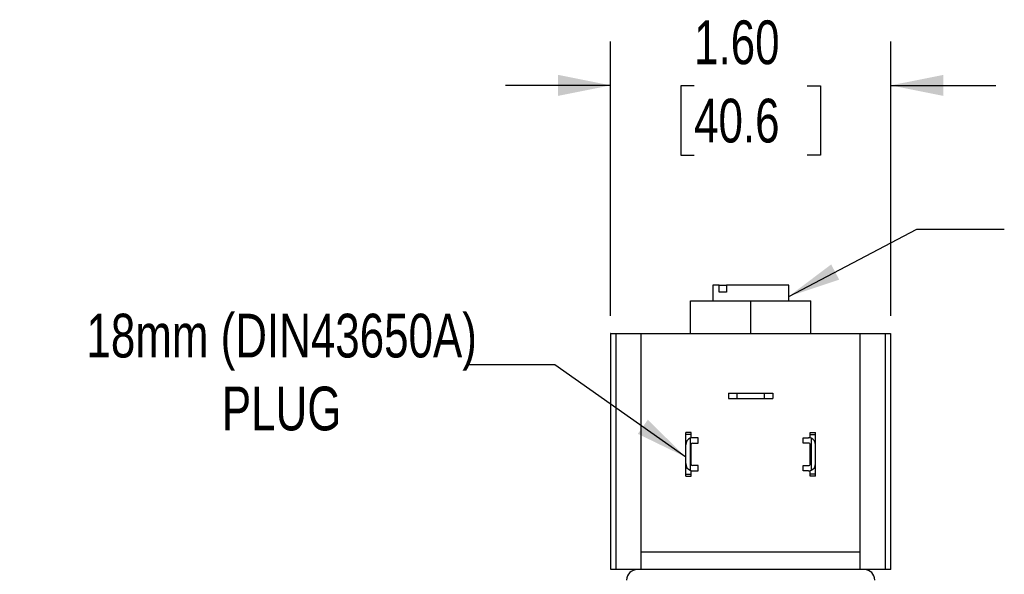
# Model space of a CAD drawing. Header units: inches. Extents: x 0 to 22, y 0 to 17.
# Tile 9 of 15: x 9.3 to 14.9, y 9.4 to 12.6. Entities that reach past the tile are written whole.
import ezdxf

# ---------------------------------------------------------------- set-up
doc = ezdxf.new("R2010")
doc.units = ezdxf.units.IN
doc.header["$LTSCALE"] = 2
doc.header["$MEASUREMENT"] = 0
doc.linetypes.add('SLD-Solid', pattern=[0])
doc.layers.add('DIMENSIONS', color=140, linetype='SLD-Solid', lineweight=25)
doc.layers.add('TEXT', color=140, linetype='SLD-Solid', lineweight=25)
doc.styles.add('SLDTEXTSTYLE0', font='TXT', dxfattribs={"width": 0.75})
doc.dimstyles.new('SLDDIMSTYLE4', dxfattribs={"dimtxt": 0.25, "dimasz": 0.3, "dimexe": 0, "dimexo": 0.0625, "dimgap": 0.0625, "dimtad": 0, "dimtih": 1, "dimtoh": 1, "dimrnd": 1e-09, "dimzin": 4, "dimdsep": 46, "dimtxsty": 'SLDTEXTSTYLE0', "dimsah": 1, "dimcen": 0.09, "dimadec": 0, "dimazin": 1, "dimtfac": 1, "dimtmove": 0, "dimatfit": 0, "dimfxl": 0, "dimfrac": 2, "dimtolj": 1, "dimtzin": 12, "dimarcsym": 0})
doc.dimstyles.new('SLDDIMSTYLE6', dxfattribs={"dimtxt": 0.18, "dimasz": 0.3, "dimexe": 0, "dimexo": 0.0625, "dimgap": 0, "dimtad": 0, "dimtih": 1, "dimtoh": 1, "dimdec": 0, "dimrnd": 1e-09, "dimzin": 0, "dimdsep": 46, "dimtxsty": 'Standard', "dimsah": 1, "dimcen": 0.09, "dimadec": 0, "dimazin": 0, "dimtfac": 0.3, "dimtdec": 0, "dimtofl": 0, "dimtmove": 0, "dimatfit": 3, "dimfxl": 0, "dimfrac": 2, "dimtolj": 1, "dimtzin": 0, "dimarcsym": 0})

# ---------------------------------------------------------------- blocks, each defined once
blk = doc.blocks.new('_D_5')
at = {"layer": 'DIMENSIONS'}
for p, q in [((12.6336, 10.8804), (12.6336, 12.4483)), ((14.2336, 10.8804), (14.2336, 12.4483)), ((12.6336, 12.1983), (12.0336, 12.1983)), ((13.1104, 12.1964), (13.0342, 12.1964)), ((13.0342, 12.1964), (13.0342, 11.7995)), ((13.7569, 12.1964), (13.8331, 12.1964)), ((13.8331, 12.1964), (13.8331, 11.7995)), ((14.2336, 12.1983), (14.8336, 12.1983)), ((13.0342, 11.7995), (13.1104, 11.7995)), ((13.8331, 11.7995), (13.7569, 11.7995))]:
    blk.add_line(p, q, dxfattribs=at)
for points in [[(12.6336, 12.1983), (12.3336, 12.2583), (12.3336, 12.1383)], [(14.2336, 12.1983), (14.5336, 12.1383), (14.5336, 12.2583)]]:
    blk.add_solid(points, dxfattribs=at)
at = {"layer": 'DIMENSIONS', "char_height": 0.25, "attachment_point": 1, "style": 'SLDTEXTSTYLE0'}
for s, insert in [('1.60', (13.1104, 12.5695)), ('40.6', (13.1104, 12.1218))]:
    blk.add_mtext(s, dxfattribs=dict(at, insert=insert))

msp = doc.modelspace()

# ---------------------------------------------------------------- linework, layer by layer
for p, q in [((13.2166, 11.0564), (13.2166, 10.9664)), ((13.2545, 11.0564), (13.2166, 11.0564)), ((13.2545, 11.0164), (13.2545, 11.0564)), ((13.2545, 11.0564), (13.2949, 11.0564)), ((13.2949, 11.0564), (13.2949, 11.0164)), ((13.6506, 11.0564), (13.2949, 11.0564)), ((13.6506, 10.9664), (13.6506, 11.0564)), ((13.0899, 10.7804), (13.0899, 10.9664)), ((13.0899, 10.9664), (13.4336, 10.9664)), ((13.2949, 11.0164), (13.2545, 11.0164)), ((13.4336, 10.7804), (13.4336, 10.9664)), ((13.4336, 10.9664), (13.7774, 10.9664)), ((13.7774, 10.7804), (13.7774, 10.9664)), ((12.6336, 10.7804), (12.6336, 9.4304)), ((12.6647, 9.4304), (12.6647, 10.7804)), ((12.6647, 10.7804), (12.8086, 10.7804)), ((12.8086, 9.5304), (12.8086, 10.7804)), ((12.8086, 10.7804), (14.0586, 10.7804)), ((14.0586, 9.5304), (14.0586, 10.7804)), ((14.0586, 10.7804), (14.2025, 10.7804)), ((14.2025, 9.4304), (14.2025, 10.7804)), ((14.2336, 9.4304), (14.2336, 10.7804)), ((13.3071, 10.4394), (13.3071, 10.4074)), ((13.3071, 10.4394), (13.3571, 10.4394)), ((13.3071, 10.4074), (13.3571, 10.4074)), ((13.3571, 10.4074), (13.3571, 10.4394)), ((13.3571, 10.4394), (13.5101, 10.4394)), ((13.3571, 10.4074), (13.5101, 10.4074)), ((13.5101, 10.4394), (13.5101, 10.4074)), ((13.5101, 10.4394), (13.5601, 10.4394)), ((13.5101, 10.4074), (13.5601, 10.4074)), ((13.5601, 10.4394), (13.5601, 10.4074)), ((13.0946, 10.2144), (13.0626, 10.2144)), ((13.0626, 10.2029), (13.0626, 10.2144)), ((13.0946, 10.2029), (13.0626, 10.2029)), ((13.0626, 10.1429), (13.0626, 10.2029)), ((13.0886, 10.181), (13.0886, 9.9977)), ((13.0946, 10.2029), (13.0946, 10.2144)), ((13.0946, 10.1829), (13.0946, 10.2029)), ((13.1336, 10.1839), (13.1036, 10.1839)), ((13.1336, 10.1529), (13.1336, 10.1839)), ((13.7336, 10.1529), (13.7336, 10.1839)), ((13.7336, 10.1839), (13.7636, 10.1839)), ((13.7726, 10.2144), (13.8046, 10.2144)), ((13.7726, 10.2029), (13.7726, 10.2144)), ((13.7726, 10.2029), (13.8046, 10.2029)), ((13.7726, 10.1829), (13.7726, 10.2029)), ((13.7786, 10.181), (13.7786, 9.9977)), ((13.8046, 10.2029), (13.8046, 10.2144)), ((13.8046, 10.1429), (13.8046, 10.2029)), ((13.0626, 10.0358), (13.0626, 10.1429)), ((13.0946, 10.0319), (13.0946, 10.1469)), ((13.1006, 10.1529), (13.1336, 10.1529)), ((13.7666, 10.1529), (13.7336, 10.1529)), ((13.7726, 10.0319), (13.7726, 10.1469)), ((13.8046, 10.0358), (13.8046, 10.1429)), ((13.0626, 9.9758), (13.0626, 10.0358)), ((13.1336, 10.0259), (13.1006, 10.0259)), ((13.1336, 9.9949), (13.1336, 10.0259)), ((13.7336, 9.9949), (13.7336, 10.0259)), ((13.7336, 10.0259), (13.7666, 10.0259)), ((13.8046, 9.9758), (13.8046, 10.0358)), ((13.0626, 9.9758), (13.0946, 9.9758)), ((13.0626, 9.9644), (13.0626, 9.9758)), ((13.0626, 9.9644), (13.0946, 9.9644)), ((13.0946, 9.9758), (13.0946, 9.9959)), ((13.0946, 9.9644), (13.0946, 9.9758)), ((13.1036, 9.9949), (13.1336, 9.9949)), ((13.7636, 9.9949), (13.7336, 9.9949)), ((13.7726, 9.9758), (13.7726, 9.9959)), ((13.8046, 9.9758), (13.7726, 9.9758)), ((13.7726, 9.9644), (13.7726, 9.9758)), ((13.8046, 9.9644), (13.7726, 9.9644)), ((13.8046, 9.9644), (13.8046, 9.9758)), ((14.0586, 9.5304), (12.8086, 9.5304)), ((12.8086, 9.4304), (12.8086, 9.5304)), ((14.0586, 9.4304), (14.0586, 9.5304)), ((12.8086, 9.4304), (12.6647, 9.4304)), ((14.0586, 9.4304), (12.8086, 9.4304)), ((14.2025, 9.4304), (14.0586, 9.4304))]:
    msp.add_line(p, q)
for centre, radius, start, end in [((13.1036, 10.1429), 0.041, 111.4452, 180), ((13.1036, 10.1429), 0.041, 90, 111.4452), ((13.7636, 10.1429), 0.041, 68.5548, 90), ((13.7636, 10.1429), 0.041, 0, 68.5548), ((13.1006, 10.1469), 0.006, 90, 180), ((13.7666, 10.1469), 0.006, 0, 90), ((13.1036, 10.0358), 0.041, 180, 248.5548), ((13.1006, 10.0319), 0.006, 180, 270), ((13.7666, 10.0319), 0.006, 270, 0), ((13.7636, 10.0358), 0.041, 291.4452, 0), ((13.1036, 10.0358), 0.041, 248.5548, 270), ((13.7636, 10.0358), 0.041, 270, 291.4452), ((12.7851, 9.3704), 0.06, 90, 180), ((14.0821, 9.3704), 0.06, 0, 90)]:
    msp.add_arc(centre, radius, start, end)
for points, knots in [([(12.634, 10.7804), (12.6339, 10.7804), (12.6315, 10.7804), (12.6397, 10.7804), (12.6564, 10.7804), (12.6647, 10.7804)], [0, 0, 0, 0, 0.030067, 0.515345, 1, 1, 1, 1]), ([(14.2025, 10.7804), (14.2121, 10.7804), (14.2303, 10.7804), (14.232, 10.7804), (14.2328, 10.7804)], [0, 0, 0, 0, 0.528489, 1, 1, 1, 1]), ([(12.6647, 9.4304), (12.6551, 9.4304), (12.637, 9.4304), (12.6353, 9.4304), (12.6345, 9.4304)], [0, 0, 0, 0, 0.52858, 1, 1, 1, 1]), ([(14.2332, 9.4304), (14.2333, 9.4304), (14.2358, 9.4304), (14.2275, 9.4304), (14.2109, 9.4304), (14.2025, 9.4304)], [0, 0, 0, 0, 0.03018, 0.51544, 1, 1, 1, 1])]:
    msp.add_open_spline(points, degree=3, knots=knots)

# ---------------------------------------------------------------- texts
at = {"layer": 'TEXT', "insert": (10.7551, 10.8928), "char_height": 0.25, "attachment_point": 2, "style": 'SLDTEXTSTYLE0'}
msp.add_mtext('18mm (DIN43650A)^JPLUG', dxfattribs=at)

# ---------------------------------------------------------------- dimensions: what is measured, and where the dimension line sits
at = {"layer": 'DIMENSIONS'}
dim = msp.add_linear_dim(base=(14.2336, 12.1983), p1=(12.6336, 10.7804), p2=(14.2336, 10.7804), dimstyle='SLDDIMSTYLE4', dxfattribs=at)
dim.commit()
dim.dimension.update_dxf_attribs({"geometry": '_D_5', "text_midpoint": (13.4336, 12.1983), "dimtype": 160})

# ---------------------------------------------------------------- leaders
at = {"layer": 'TEXT'}
for points in [[(13.6506, 10.9915), (14.3819, 11.3761), (14.8819, 11.3761)], [(13.0626, 10.0733), (12.316, 10.601), (11.816, 10.601)]]:
    msp.add_leader(points, dimstyle='SLDDIMSTYLE6', dxfattribs=at)

doc.saveas('drawing.dxf')
